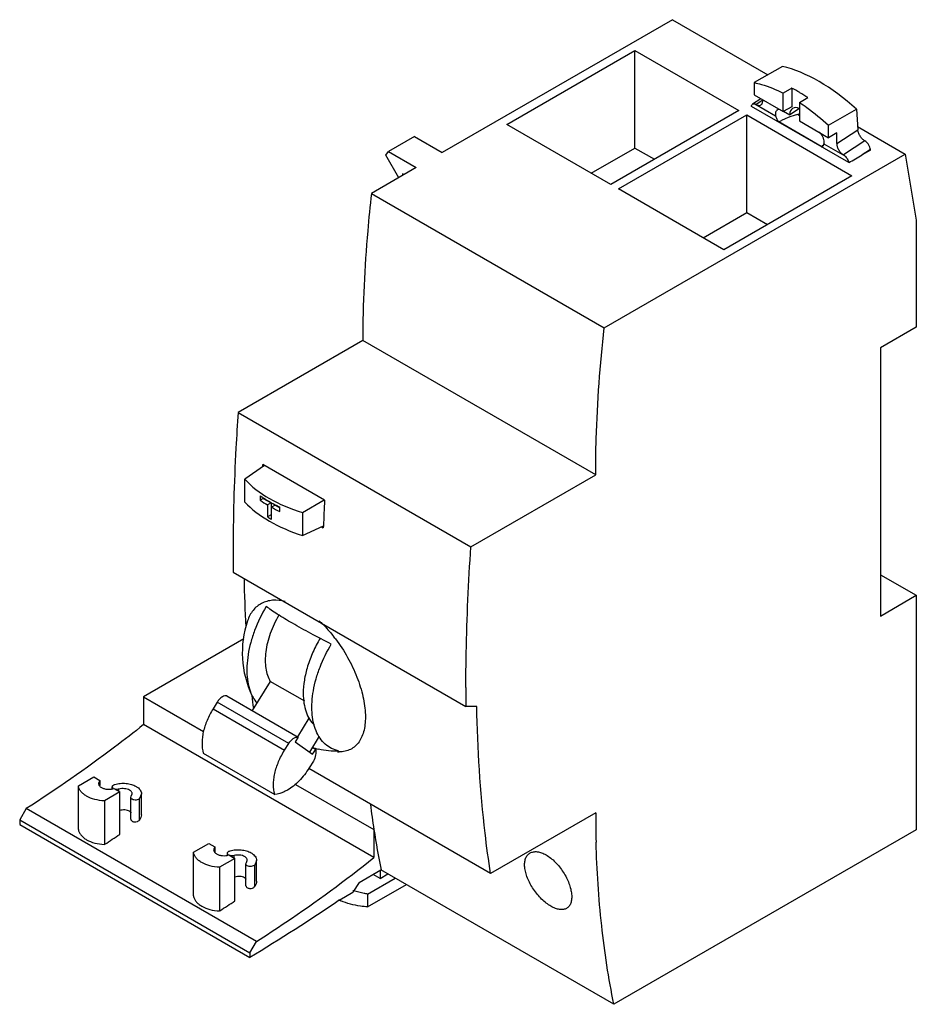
# Model space of a CAD drawing. Header units: millimetres. Extents: x 14 to 112, y 35 to 142.
import ezdxf

# ---------------------------------------------------------------- set-up
doc = ezdxf.new("R2010")
doc.units = ezdxf.units.MM
doc.header["$LTSCALE"] = 11.469219
doc.layers.get('0').update_dxf_attribs({"linetype": 'CONTINUOUS'})

msp = doc.modelspace()

# ---------------------------------------------------------------- linework, layer by layer
at = {"color": 7, "linetype": 'Continuous'}
for p, q in [((85.39, 141.71), (60.37, 127.27)), ((85.39, 141.71), (95.76, 135.72)), ((67.38, 130.33), (81.31, 138.37)), ((81.31, 127.76), (81.31, 138.37)), ((81.31, 138.37), (92.62, 131.84)), ((97.35, 136.63), (94.29, 134.87)), ((94.29, 134.87), (94.29, 133.54)), ((98.36, 134.26), (97.44, 133.73)), ((98.36, 134.26), (98.36, 132.25)), ((95.01, 133.12), (94.1, 132.52)), ((94.29, 133.54), (97.44, 131.72)), ((95.21, 132.95), (94.5, 132.48)), ((95.21, 133.01), (95.21, 132.89)), ((97.44, 131.72), (97.44, 133.73)), ((99.21, 132.71), (100.13, 133.24)), ((92.62, 131.84), (78.69, 123.8)), ((104.57, 126.17), (93.98, 132.29)), ((94.35, 132.55), (96.61, 131.24)), ((98.36, 132.25), (97.44, 131.72)), ((97.48, 131.75), (98.14, 131.36)), ((99.21, 132.06), (98.14, 131.36)), ((99.21, 132.71), (99.21, 130.7)), ((102.35, 130.23), (105.41, 131.99)), ((105.41, 131.99), (105.55, 129.74)), ((79.54, 123.31), (93.47, 131.35)), ((93.47, 120.74), (93.47, 131.35)), ((93.47, 131.35), (104.91, 124.74)), ((96.96, 130.59), (97.27, 130.76)), ((99.21, 131.47), (99.07, 131.38)), ((99.07, 131.38), (99.21, 131.3)), ((99.21, 130.7), (102.35, 128.88)), ((78.69, 123.8), (67.38, 130.33)), ((96.96, 130.59), (96.96, 130.56)), ((101.58, 127.92), (96.96, 130.59)), ((102.35, 128.88), (102.35, 130.23)), ((103.27, 128.24), (105.55, 129.74)), ((105.53, 130.08), (110.7, 127.09)), ((57.34, 129.02), (54.51, 127.39)), ((57.34, 129.02), (60.37, 127.27)), ((103.27, 129.41), (102.35, 128.88)), ((103.27, 128.24), (103.27, 129.41)), ((106.3, 128.54), (103.98, 127.01)), ((54.22, 126.98), (54.51, 127.39)), ((54.51, 127.39), (57.55, 125.63)), ((76.57, 125.02), (81.31, 127.76)), ((81.31, 127.76), (83.43, 126.53)), ((101.82, 128.06), (101.58, 127.92)), ((101.82, 128.06), (101.58, 127.9)), ((101.58, 127.9), (101.72, 127.95)), ((101.58, 127.92), (101.58, 127.9)), ((101.87, 128.2), (104.13, 126.9)), ((106.91, 127.59), (106.01, 127)), ((106.91, 127.52), (106.01, 127)), ((106.91, 127.52), (106.91, 127.59)), ((55.64, 124.53), (54.22, 126.98)), ((77.99, 108.21), (110.7, 127.09)), ((110.7, 127.09), (111.91, 119.91)), ((57.55, 125.63), (52.67, 122.82)), ((56.04, 124.95), (56.05, 124.77)), ((56.2, 124.86), (56.04, 124.95)), ((104.91, 124.74), (90.98, 116.7)), ((90.98, 116.7), (79.54, 123.31)), ((52.67, 122.82), (77.99, 108.21)), ((88.73, 118), (93.47, 120.74)), ((93.47, 120.74), (95.72, 119.44)), ((111.91, 119.91), (111.91, 108.27)), ((111.91, 108.27), (108.02, 106.03)), ((51.73, 106.85), (38.18, 99.02)), ((77.05, 92.23), (51.73, 106.85)), ((108.02, 106.03), (108.02, 76.88)), ((38.18, 99.02), (63.49, 84.41)), ((41.04, 93.26), (38.92, 91.76)), ((40.85, 93.12), (40.87, 93.36)), ((47.58, 89.48), (40.87, 93.36)), ((63.49, 84.41), (77.05, 92.23)), ((38.92, 89.25), (38.92, 91.76)), ((40.58, 89.96), (40.58, 89.47)), ((40.91, 89.67), (40.58, 89.47)), ((40.91, 89.74), (40.91, 89.67)), ((40.91, 89.67), (41.76, 89.18)), ((41.76, 89.18), (41.38, 88.95)), ((41.38, 88.95), (41.38, 87.65)), ((41.76, 89.18), (41.76, 87.87)), ((42.19, 88.93), (41.8, 88.71)), ((42.19, 88.93), (42.7, 88.64)), ((45.19, 88.14), (47.55, 89.5)), ((41.76, 87.87), (41.38, 87.65)), ((41.76, 87.87), (41.8, 87.85)), ((41.8, 87.4), (41.8, 88.71)), ((42.7, 88.25), (42.7, 88.74)), ((45.19, 88.14), (45.19, 85.63)), ((45.19, 85.63), (47.45, 86.67)), ((47.24, 86.58), (47.44, 86.46)), ((47.45, 86.67), (47.44, 86.46)), ((37.63, 81.66), (62.95, 67.05)), ((108.02, 81.37), (111.91, 79.13)), ((108.02, 76.88), (111.91, 79.13)), ((111.91, 79.13), (111.91, 53.65)), ((38.79, 74.39), (27.9, 68.1)), ((41.68, 69.77), (39.71, 66.61)), ((45.43, 67.61), (41.68, 69.77)), ((27.9, 68.1), (27.9, 65.07)), ((27.9, 68.1), (34.43, 64.34)), ((35.9, 67.51), (35.45, 66.79)), ((43.68, 63.02), (35.9, 67.51)), ((36.94, 68.21), (44.72, 63.72)), ((35.45, 66.79), (43.23, 62.3)), ((64.13, 67.05), (62.95, 67.05)), ((44.66, 63.76), (45.92, 65.77)), ((52.93, 50.62), (27.9, 65.07)), ((44.72, 63.72), (44.39, 63.19)), ((44.39, 63.19), (46.28, 61.85)), ((47, 63.81), (45.93, 62.08)), ((43.23, 62.3), (43.68, 63.02)), ((46.24, 62.6), (46.61, 62.38)), ((46.28, 61.85), (46.61, 62.38)), ((34.39, 61.98), (42.17, 57.49)), ((46.36, 61.09), (45.91, 60.37)), ((65.63, 48.9), (45.87, 60.3)), ((20.81, 58.41), (22.48, 59.38)), ((22.48, 59.38), (23.15, 59)), ((23.15, 59), (23.01, 58.68)), ((23.15, 59), (23.15, 58.44)), ((20.81, 53.68), (20.81, 58.41)), ((24.5, 58.12), (24.5, 58.32)), ((24.65, 58.13), (25.31, 57.75)), ((25.22, 57.8), (25.22, 58.06)), ((44.4, 58.58), (52.93, 53.66)), ((25.31, 57.75), (23.64, 56.78)), ((23.64, 56.78), (23.64, 52.05)), ((25.31, 53.14), (25.31, 57.75)), ((26.51, 57.16), (26.56, 57.29)), ((26.51, 54.79), (26.51, 57.16)), ((26.56, 57.29), (26.67, 57.54)), ((27.67, 57.54), (27.46, 57.03)), ((27.46, 54.7), (27.46, 57.03)), ((27.67, 55.28), (27.67, 57.54)), ((15.14, 55.94), (14.43, 54.72)), ((40.17, 41.49), (15.14, 55.94)), ((14.43, 54.72), (39.46, 40.26)), ((14.43, 54.72), (14.43, 54.23)), ((77.06, 55.5), (65.63, 48.9)), ((14.43, 54.23), (39.46, 39.77)), ((52.93, 53.66), (52.93, 50.62)), ((111.91, 53.65), (79.03, 34.67)), ((23.68, 52.07), (23.64, 52.05)), ((33.32, 51.19), (35, 52.16)), ((35, 52.16), (35.66, 51.77)), ((35.66, 51.77), (35.52, 51.46)), ((35.66, 51.77), (35.66, 51.22)), ((33.32, 46.45), (33.32, 51.19)), ((37.83, 50.52), (36.15, 49.56)), ((37.02, 50.89), (37.02, 51.1)), ((37.16, 50.91), (37.83, 50.52)), ((37.74, 50.57), (37.74, 50.84)), ((37.83, 45.92), (37.83, 50.52)), ((39.08, 50.07), (39.18, 50.32)), ((40.18, 50.32), (39.98, 49.81)), ((40.18, 48.05), (40.18, 50.32)), ((36.15, 49.56), (36.15, 44.82)), ((39.03, 49.94), (39.08, 50.07)), ((39.03, 47.56), (39.03, 49.94)), ((39.98, 47.48), (39.98, 49.81)), ((51.33, 47.91), (53.71, 49.28)), ((79.03, 34.67), (53.71, 49.28)), ((52.26, 46.65), (55.27, 48.39)), ((53.61, 48.36), (52.86, 48.79)), ((53.61, 49.22), (53.61, 48.36)), ((53.61, 48.36), (54.46, 48.85)), ((51.33, 47.91), (50.64, 46.86)), ((52.26, 45.26), (56.47, 47.69)), ((49.22, 46.04), (50.64, 46.86)), ((52.26, 46.65), (52.26, 45.26)), ((36.2, 44.84), (36.15, 44.82)), ((39.46, 40.26), (40.17, 41.49)), ((39.46, 40.26), (39.46, 39.77))]:
    msp.add_line(p, q, dxfattribs=at)
for centre, radius, start, end in [((90.65, 118.9), 17.19, 59.958, 63.3635), ((89.78, 117.36), 18.95, 56.9052, 59.9885), ((98.32, 131.7), 1.77, 219.3406, 219.9726), ((48.13, 100.2), 13.12, 234.8679, 239.0262), ((49.2, 102.54), 15.25, 241.8288, 242.7389), ((49.47, 103.07), 15.85, 242.7417, 244.7221), ((268.34, 77.72), 221.07, 176.9524, 177.6797), ((49.39, 102.42), 15.67, 241.0295, 244.7248), ((48.67, 99.79), 14.17, 239.0097, 240.9914), ((239.8, 83.72), 202.17, 179.9996, 180.5827), ((180.58, 83.84), 141.79, 181.1596, 183.2982), ((49.43, 72.9), 10.8, 161.3684, 205.4596), ((35.97, 64.66), 16.08, 37.2551, 38.972), ((264.59, 69.1), 201.65, 179.9989, 180.5836), ((161.67, 82.37), 122.82, 186.6016, 187.2698), ((48.6, 69.42), 7.22, 251.3553, 254.2209), ((48.62, 69.49), 7.29, 254.2207, 256.5498), ((49.13, 65.72), 3.61, 267.6988, 270.293), ((24.67, 58.32), 0.165, 179.9376, 182.4311), ((150.11, 68.48), 98.3, 187.0574, 188.6707), ((197.58, 55.48), 120.53, 179.9915, 181.5214), ((144.73, 67.66), 92.85, 188.6701, 191.4162), ((-53.23, 170.83), 141.49, 302.929, 303.72), ((37.18, 51.1), 0.165, 179.9376, 182.4311), ((-83.15, 241.32), 235.91, 301.3144, 304.1316), ((54.11, 57.97), 11.46, 252.382, 252.7967), ((-40.72, 163.6), 141.49, 302.929, 303.72), ((51.99, 51.94), 6.57, 244.5676, 244.7407), ((52.03, 52.01), 6.65, 244.7431, 246.1436)]:
    msp.add_arc(centre, radius, start, end, dxfattribs=at)
for centre, major_axis, ratio, start_param, end_param in [((102.31, 119.73), (-10.62, 16.2), 0.535762, -1.113544, -0.515523), ((99.24, 130.73), (-0.77, 1.35), 0.577943, 5.533705, 7.071621), ((88.93, 125.53), (10.16, 5.83), 0.060337, 0.034992, 0.574338), ((105.45, 127.33), (8.12, 4.67), 0.060337, -1.714192, -1.535804), ((52.26, 96.46), (15.09, 0.73), 0.606887, 3.599566, 4.19591), ((52.26, 92.72), (15.1, -0.65), 0.546371, -2.630787, -2.034442)]:
    msp.add_ellipse(centre, major_axis=major_axis, ratio=ratio, start_param=start_param, end_param=end_param, dxfattribs=at)
for points, knots in [([(94.29, 134.87), (94.55, 134.81), (95.64, 134.54), (96.68, 134.11), (97.44, 133.73)], [0, 0, 0, 0, 0.237859, 1, 1, 1, 1]), ([(95.02, 132.45), (95.05, 132.47), (95.11, 132.52), (95.17, 132.62), (95.2, 132.75), (95.21, 132.85), (95.21, 132.89)], [0, 0, 0, 0, 0.217762, 0.451857, 0.711734, 1, 1, 1, 1]), ([(93.98, 132.29), (93.98, 132.34), (94, 132.43), (94.07, 132.5), (94.1, 132.52)], [0, 0, 0, 0, 0.538597, 1, 1, 1, 1]), ([(94.1, 132.52), (94.13, 132.54), (94.22, 132.57), (94.3, 132.56), (94.35, 132.55)], [0, 0, 0, 0, 0.465621, 1, 1, 1, 1]), ([(94.5, 132.48), (94.49, 132.49), (94.44, 132.52), (94.39, 132.54), (94.35, 132.55)], [0, 0, 0, 0, 0.264594, 1, 1, 1, 1]), ([(94.5, 132.48), (94.55, 132.46), (94.64, 132.42), (94.78, 132.38), (94.91, 132.39), (94.99, 132.42), (95.02, 132.45)], [0, 0, 0, 0, 0.290532, 0.549647, 0.781874, 1, 1, 1, 1]), ([(96.78, 131.89), (96.75, 131.87), (96.69, 131.82), (96.63, 131.71), (96.6, 131.59), (96.59, 131.49), (96.59, 131.44)], [0, 0, 0, 0, 0.217719, 0.451779, 0.711682, 1, 1, 1, 1]), ([(97.15, 131.92), (97.08, 131.94), (96.98, 131.96), (96.86, 131.94), (96.8, 131.91), (96.78, 131.89)], [0, 0, 0, 0, 0.530831, 0.769366, 1, 1, 1, 1]), ([(99.21, 132.71), (99.48, 132.53), (100.58, 131.78), (101.61, 130.92), (102.35, 130.23)], [0, 0, 0, 0, 0.241202, 1, 1, 1, 1]), ([(96.59, 131.44), (96.59, 131.43), (96.59, 131.36), (96.6, 131.29), (96.61, 131.24)], [0, 0, 0, 0, 0.240527, 1, 1, 1, 1]), ([(96.61, 131.24), (96.64, 131.13), (96.73, 130.89), (96.87, 130.68), (96.95, 130.58)], [0, 0, 0, 0, 0.486318, 1, 1, 1, 1]), ([(106.3, 128.54), (106.2, 128.6), (106.01, 128.76), (105.78, 129.06), (105.61, 129.39), (105.55, 129.63), (105.55, 129.74)], [0, 0, 0, 0, 0.23949, 0.50445, 0.767003, 1, 1, 1, 1]), ([(101.89, 128.38), (101.89, 128.48), (101.86, 128.69), (101.74, 128.99), (101.57, 129.28), (101.41, 129.44), (101.33, 129.51)], [0, 0, 0, 0, 0.231909, 0.488284, 0.750869, 1, 1, 1, 1]), ([(106.91, 127.59), (106.9, 127.68), (106.86, 127.87), (106.72, 128.14), (106.54, 128.37), (106.38, 128.5), (106.3, 128.54)], [0, 0, 0, 0, 0.232997, 0.495551, 0.76051, 1, 1, 1, 1]), ([(101.72, 127.95), (101.76, 127.97), (101.83, 128.05), (101.86, 128.15), (101.87, 128.2)], [0, 0, 0, 0, 0.46675, 1, 1, 1, 1]), ([(101.87, 128.2), (101.88, 128.22), (101.89, 128.28), (101.89, 128.34), (101.89, 128.38)], [0, 0, 0, 0, 0.238322, 1, 1, 1, 1]), ([(103.27, 128.24), (103.27, 128.13), (103.31, 127.88), (103.46, 127.54), (103.69, 127.23), (103.88, 127.07), (103.98, 127.01)], [0, 0, 0, 0, 0.237232, 0.499918, 0.762699, 1, 1, 1, 1]), ([(104.13, 126.9), (104.12, 126.91), (104.07, 126.95), (104.02, 126.99), (103.98, 127.01)], [0, 0, 0, 0, 0.260858, 1, 1, 1, 1]), ([(104.13, 126.9), (104.24, 126.8), (104.38, 126.63), (104.51, 126.38), (104.55, 126.24), (104.57, 126.17)], [0, 0, 0, 0, 0.506924, 0.762396, 1, 1, 1, 1]), ([(52.67, 122.82), (52.52, 121.46), (51.98, 116.15), (51.73, 110.82), (51.73, 106.85)], [0, 0, 0, 0, 0.256079, 1, 1, 1, 1]), ([(77.05, 92.23), (77.05, 93.53), (77.13, 98.87), (77.53, 104.2), (77.99, 108.21)], [0, 0, 0, 0, 0.243911, 1, 1, 1, 1]), ([(38.18, 99.02), (38.09, 97.73), (37.77, 92.63), (37.63, 87.53), (37.63, 83.72)], [0, 0, 0, 0, 0.253813, 1, 1, 1, 1]), ([(40.58, 89.96), (40.69, 89.89), (41.15, 89.57), (41.62, 89.29), (41.99, 89.09)], [0, 0, 0, 0, 0.243409, 1, 1, 1, 1]), ([(62.94, 69.1), (62.94, 70.36), (62.99, 75.47), (63.22, 80.57), (63.49, 84.41)], [0, 0, 0, 0, 0.246189, 1, 1, 1, 1]), ([(43.31, 78.47), (42.86, 78.58), (42.18, 78.65), (41.31, 78.5), (40.73, 78.27), (40.22, 77.94), (39.79, 77.5), (39.44, 76.96), (39.27, 76.56), (39.2, 76.35)], [0, 0, 0, 0, 0.270434, 0.393913, 0.512477, 0.629228, 0.747452, 0.870191, 1, 1, 1, 1]), ([(41.24, 77.91), (40.74, 77.09), (40.11, 75.79), (39.53, 74.01), (39.25, 72.71), (39.11, 71.46), (39.14, 69.96), (39.39, 68.88), (39.68, 68.26)], [0, 0, 0, 0, 0.285512, 0.423525, 0.555648, 0.680268, 0.796225, 1, 1, 1, 1]), ([(44.08, 76.09), (43.52, 76.41), (42.74, 76.88), (41.8, 77.5), (41.41, 77.78), (41.24, 77.91)], [0, 0, 0, 0, 0.569384, 0.803719, 1, 1, 1, 1]), ([(42.61, 76.97), (42.24, 76.35), (41.77, 75.36), (41.36, 74), (41.17, 73.02), (41.11, 72.08), (41.18, 70.98), (41.42, 70.2), (41.68, 69.77)], [0, 0, 0, 0, 0.289945, 0.429289, 0.56192, 0.686093, 0.800674, 1, 1, 1, 1]), ([(48.31, 73.83), (47.56, 74.21), (46.14, 74.94), (44.74, 75.71), (44.08, 76.09)], [0, 0, 0, 0, 0.523845, 1, 1, 1, 1]), ([(47, 76.34), (47.13, 76.22), (47.65, 75.73), (48.13, 75.19), (48.47, 74.77)], [0, 0, 0, 0, 0.244142, 1, 1, 1, 1]), ([(47.09, 74.46), (46.8, 73.97), (46.29, 72.98), (45.71, 71.45), (45.35, 69.94), (45.26, 68.93), (45.26, 68.45)], [0, 0, 0, 0, 0.265897, 0.525345, 0.771857, 1, 1, 1, 1]), ([(48.76, 74.39), (49.25, 73.76), (50.12, 72.42), (51.12, 70.3), (51.69, 68.51), (51.94, 67.13), (52.03, 66.18), (52.01, 65.3), (51.89, 64.5), (51.67, 63.79), (51.35, 63.19), (50.93, 62.71), (50.41, 62.36), (49.81, 62.15), (49.37, 62.11), (49.15, 62.11)], [0, 0, 0, 0, 0.164948, 0.327332, 0.479544, 0.549842, 0.615385, 0.675786, 0.730915, 0.781014, 0.826858, 0.869745, 0.911502, 0.954294, 1, 1, 1, 1]), ([(46.65, 64.4), (46.39, 65.03), (46.19, 66.1), (46.2, 67.57), (46.35, 68.79), (46.64, 70.06), (47.22, 71.78), (47.83, 73.03), (48.31, 73.83)], [0, 0, 0, 0, 0.206243, 0.322857, 0.447637, 0.579428, 0.716692, 1, 1, 1, 1]), ([(36.48, 68.1), (36.36, 68.03), (36.15, 67.86), (35.98, 67.63), (35.9, 67.51)], [0, 0, 0, 0, 0.474611, 1, 1, 1, 1]), ([(36.94, 68.21), (36.87, 68.22), (36.7, 68.21), (36.55, 68.14), (36.48, 68.1)], [0, 0, 0, 0, 0.460302, 1, 1, 1, 1]), ([(39.68, 68.26), (39.72, 68.18), (39.87, 67.89), (40.06, 67.61), (40.21, 67.42)], [0, 0, 0, 0, 0.257891, 1, 1, 1, 1]), ([(45.26, 68.45), (45.26, 68.1), (45.31, 67.42), (45.53, 66.47), (45.91, 65.65), (46.27, 65.2), (46.46, 65.01)], [0, 0, 0, 0, 0.284227, 0.543868, 0.780688, 1, 1, 1, 1]), ([(35.45, 66.79), (35.2, 66.39), (34.77, 65.57), (34.42, 64.49), (34.28, 63.65), (34.23, 62.88), (34.29, 62.32), (34.39, 61.98)], [0, 0, 0, 0, 0.278428, 0.545445, 0.670765, 0.788822, 1, 1, 1, 1]), ([(65.63, 48.9), (65.4, 50.35), (64.58, 56.37), (64.2, 62.45), (64.13, 67.05)], [0, 0, 0, 0, 0.242648, 1, 1, 1, 1]), ([(27.9, 65.07), (26.86, 64.24), (22.72, 61.04), (18.43, 58.04), (15.14, 55.94)], [0, 0, 0, 0, 0.255453, 1, 1, 1, 1]), ([(49.14, 62.2), (48.86, 62.26), (48.33, 62.45), (47.63, 62.93), (47.05, 63.59), (46.77, 64.12), (46.65, 64.4)], [0, 0, 0, 0, 0.243401, 0.484415, 0.733637, 1, 1, 1, 1]), ([(43.68, 63.02), (43.75, 63.14), (43.92, 63.36), (44.14, 63.54), (44.25, 63.61)], [0, 0, 0, 0, 0.525389, 1, 1, 1, 1]), ([(44.25, 63.61), (44.33, 63.65), (44.48, 63.72), (44.65, 63.73), (44.72, 63.72)], [0, 0, 0, 0, 0.539698, 1, 1, 1, 1]), ([(42.17, 57.49), (42.07, 57.83), (42.01, 58.39), (42.06, 59.15), (42.2, 60), (42.55, 61.08), (42.98, 61.9), (43.23, 62.3)], [0, 0, 0, 0, 0.211178, 0.329235, 0.454556, 0.721572, 1, 1, 1, 1]), ([(46.61, 62.38), (46.63, 62.29), (46.65, 62.09), (46.6, 61.64), (46.47, 61.31), (46.36, 61.09)], [0, 0, 0, 0, 0.214978, 0.458172, 1, 1, 1, 1]), ([(49.14, 62.2), (48.76, 62.18), (48.02, 62.19), (47.28, 62.31), (46.92, 62.4)], [0, 0, 0, 0, 0.504364, 1, 1, 1, 1]), ([(45.91, 60.37), (45.75, 60.12), (45.41, 59.63), (44.83, 58.96), (44.22, 58.4), (43.77, 58.09), (43.55, 57.96)], [0, 0, 0, 0, 0.266334, 0.525243, 0.771259, 1, 1, 1, 1]), ([(21.71, 57.3), (21.58, 57.37), (21.36, 57.52), (21.08, 57.79), (20.89, 58.09), (20.82, 58.31), (20.81, 58.41)], [0, 0, 0, 0, 0.286575, 0.546313, 0.781778, 1, 1, 1, 1]), ([(23.01, 58.68), (23.01, 58.64), (23.02, 58.56), (23.09, 58.43), (23.19, 58.32), (23.28, 58.26), (23.33, 58.24)], [0, 0, 0, 0, 0.217675, 0.450831, 0.710474, 1, 1, 1, 1]), ([(23.33, 58.24), (23.42, 58.18), (23.62, 58.1), (23.96, 58.04), (24.31, 58.05), (24.54, 58.1), (24.65, 58.13)], [0, 0, 0, 0, 0.23083, 0.485684, 0.748117, 1, 1, 1, 1]), ([(24.5, 58.32), (24.5, 58.35), (24.52, 58.41), (24.58, 58.48), (24.67, 58.54), (24.74, 58.57), (24.78, 58.58)], [0, 0, 0, 0, 0.201382, 0.429055, 0.696095, 1, 1, 1, 1]), ([(24.64, 58.13), (24.6, 58.15), (24.54, 58.2), (24.5, 58.28), (24.5, 58.31)], [0, 0, 0, 0, 0.546926, 1, 1, 1, 1]), ([(24.78, 58.58), (24.97, 58.63), (25.38, 58.71), (25.99, 58.7), (26.57, 58.6), (26.92, 58.45), (27.08, 58.36)], [0, 0, 0, 0, 0.254393, 0.516623, 0.770096, 1, 1, 1, 1]), ([(25.22, 58.06), (25.16, 58.04), (25.02, 58.03), (24.89, 58.04), (24.82, 58.05)], [0, 0, 0, 0, 0.497019, 1, 1, 1, 1]), ([(26.37, 57.95), (26.29, 58), (26.12, 58.07), (25.83, 58.12), (25.52, 58.12), (25.32, 58.09), (25.22, 58.06)], [0, 0, 0, 0, 0.22991, 0.483378, 0.745601, 1, 1, 1, 1]), ([(26.67, 57.54), (26.67, 57.58), (26.65, 57.66), (26.59, 57.77), (26.5, 57.87), (26.42, 57.93), (26.37, 57.95)], [0, 0, 0, 0, 0.217726, 0.450835, 0.710418, 1, 1, 1, 1]), ([(27.08, 58.36), (27.17, 58.31), (27.33, 58.2), (27.52, 58), (27.64, 57.78), (27.67, 57.62), (27.67, 57.54)], [0, 0, 0, 0, 0.289574, 0.54915, 0.782297, 1, 1, 1, 1]), ([(43.55, 57.96), (43.43, 57.9), (43, 57.67), (42.53, 57.52), (42.17, 57.49)], [0, 0, 0, 0, 0.272035, 1, 1, 1, 1]), ([(23.64, 56.78), (23.29, 56.8), (22.62, 56.9), (21.98, 57.14), (21.71, 57.3)], [0, 0, 0, 0, 0.525243, 1, 1, 1, 1]), ([(26.66, 56.96), (26.64, 56.97), (26.6, 57), (26.55, 57.05), (26.52, 57.1), (26.51, 57.14), (26.51, 57.16)], [0, 0, 0, 0, 0.289167, 0.549155, 0.782222, 1, 1, 1, 1]), ([(27.46, 57.03), (27.42, 56.99), (27.3, 56.91), (27.09, 56.87), (26.86, 56.88), (26.72, 56.92), (26.66, 56.96)], [0, 0, 0, 0, 0.214607, 0.475671, 0.750617, 1, 1, 1, 1]), ([(26.37, 55.65), (26.3, 55.69), (26.14, 55.76), (25.77, 55.82), (25.49, 55.78), (25.3, 55.73)], [0, 0, 0, 0, 0.228411, 0.479035, 1, 1, 1, 1]), ([(26.55, 55.5), (26.54, 55.52), (26.49, 55.57), (26.42, 55.62), (26.37, 55.65)], [0, 0, 0, 0, 0.237379, 1, 1, 1, 1]), ([(26.51, 54.79), (26.51, 54.75), (26.53, 54.67), (26.62, 54.59), (26.75, 54.52), (26.95, 54.48), (27.17, 54.51), (27.36, 54.6), (27.43, 54.67), (27.46, 54.7)], [0, 0, 0, 0, 0.093431, 0.198383, 0.321214, 0.459572, 0.748816, 0.882776, 1, 1, 1, 1]), ([(27.67, 55.28), (27.67, 55.18), (27.63, 54.97), (27.52, 54.79), (27.46, 54.7)], [0, 0, 0, 0, 0.480458, 1, 1, 1, 1]), ([(20.81, 53.68), (20.82, 53.57), (20.89, 53.36), (21.08, 53.06), (21.36, 52.79), (21.58, 52.63), (21.71, 52.56)], [0, 0, 0, 0, 0.218222, 0.453687, 0.713425, 1, 1, 1, 1]), ([(21.71, 52.56), (21.98, 52.4), (22.62, 52.16), (23.29, 52.06), (23.64, 52.05)], [0, 0, 0, 0, 0.474757, 1, 1, 1, 1]), ([(35.52, 51.46), (35.52, 51.42), (35.54, 51.33), (35.6, 51.21), (35.71, 51.1), (35.8, 51.04), (35.84, 51.01)], [0, 0, 0, 0, 0.217675, 0.450831, 0.710474, 1, 1, 1, 1]), ([(37.3, 51.35), (37.49, 51.41), (37.89, 51.48), (38.5, 51.48), (39.08, 51.37), (39.44, 51.23), (39.6, 51.13)], [0, 0, 0, 0, 0.254393, 0.516623, 0.770096, 1, 1, 1, 1]), ([(79.03, 34.67), (78.45, 37.49), (77.56, 43.35), (77.18, 49.25), (77.1, 52.28)], [0, 0, 0, 0, 0.48789, 1, 1, 1, 1]), ([(34.22, 50.07), (34.1, 50.14), (33.88, 50.3), (33.6, 50.57), (33.41, 50.87), (33.34, 51.08), (33.32, 51.19)], [0, 0, 0, 0, 0.286575, 0.546313, 0.781778, 1, 1, 1, 1]), ([(35.84, 51.01), (35.93, 50.96), (36.14, 50.88), (36.48, 50.82), (36.83, 50.82), (37.05, 50.87), (37.16, 50.91)], [0, 0, 0, 0, 0.23083, 0.485684, 0.748117, 1, 1, 1, 1]), ([(37.02, 51.1), (37.02, 51.12), (37.03, 51.18), (37.1, 51.26), (37.19, 51.32), (37.26, 51.34), (37.3, 51.35)], [0, 0, 0, 0, 0.201382, 0.429055, 0.696095, 1, 1, 1, 1]), ([(37.15, 50.9), (37.11, 50.92), (37.05, 50.98), (37.02, 51.05), (37.02, 51.09)], [0, 0, 0, 0, 0.545961, 1, 1, 1, 1]), ([(37.74, 50.84), (37.68, 50.82), (37.54, 50.8), (37.4, 50.81), (37.34, 50.83)], [0, 0, 0, 0, 0.497019, 1, 1, 1, 1]), ([(38.89, 50.73), (38.81, 50.77), (38.63, 50.84), (38.34, 50.9), (38.04, 50.9), (37.84, 50.86), (37.74, 50.84)], [0, 0, 0, 0, 0.22991, 0.483378, 0.745601, 1, 1, 1, 1]), ([(39.18, 50.32), (39.18, 50.36), (39.17, 50.44), (39.11, 50.55), (39.01, 50.65), (38.93, 50.7), (38.89, 50.73)], [0, 0, 0, 0, 0.217726, 0.450835, 0.710418, 1, 1, 1, 1]), ([(39.6, 51.13), (39.68, 51.08), (39.84, 50.97), (40.03, 50.77), (40.15, 50.55), (40.18, 50.39), (40.18, 50.32)], [0, 0, 0, 0, 0.289574, 0.54915, 0.782297, 1, 1, 1, 1]), ([(40.17, 41.49), (41.25, 42.18), (45.62, 45.05), (49.84, 48.16), (52.94, 50.62)], [0, 0, 0, 0, 0.244515, 1, 1, 1, 1]), ([(69.34, 49.57), (69.32, 49.74), (69.32, 50.07), (69.41, 50.52), (69.61, 50.88), (69.81, 51.06), (69.92, 51.12)], [0, 0, 0, 0, 0.295694, 0.555364, 0.785207, 1, 1, 1, 1]), ([(69.92, 51.12), (70.03, 51.18), (70.29, 51.27), (70.72, 51.27), (71.19, 51.15), (71.5, 51), (71.66, 50.91)], [0, 0, 0, 0, 0.208746, 0.439215, 0.702042, 1, 1, 1, 1]), ([(71.66, 50.91), (71.83, 50.81), (72.18, 50.57), (72.67, 50.13), (73.12, 49.62), (73.53, 49.05), (73.88, 48.44), (74.15, 47.83), (74.34, 47.22), (74.41, 46.82), (74.43, 46.63)], [0, 0, 0, 0, 0.115389, 0.240331, 0.371692, 0.506057, 0.639637, 0.76865, 0.889759, 1, 1, 1, 1]), ([(36.15, 49.56), (35.8, 49.57), (35.13, 49.67), (34.5, 49.91), (34.22, 50.07)], [0, 0, 0, 0, 0.525243, 1, 1, 1, 1]), ([(39.17, 49.73), (39.15, 49.74), (39.11, 49.77), (39.06, 49.82), (39.03, 49.88), (39.03, 49.92), (39.03, 49.94)], [0, 0, 0, 0, 0.289167, 0.549155, 0.782222, 1, 1, 1, 1]), ([(39.98, 49.81), (39.94, 49.76), (39.82, 49.69), (39.61, 49.64), (39.38, 49.65), (39.23, 49.7), (39.17, 49.73)], [0, 0, 0, 0, 0.214607, 0.475671, 0.750617, 1, 1, 1, 1]), ([(72.18, 45.33), (72.01, 45.43), (71.66, 45.67), (71.16, 46.11), (70.7, 46.61), (70.28, 47.17), (69.92, 47.77), (69.63, 48.38), (69.43, 48.98), (69.36, 49.38), (69.34, 49.57)], [0, 0, 0, 0, 0.115687, 0.241166, 0.372967, 0.507464, 0.640821, 0.769364, 0.88998, 1, 1, 1, 1]), ([(38.89, 48.42), (38.82, 48.46), (38.65, 48.53), (38.29, 48.59), (38, 48.56), (37.82, 48.5)], [0, 0, 0, 0, 0.228411, 0.479035, 1, 1, 1, 1]), ([(39.07, 48.28), (39.06, 48.29), (39, 48.35), (38.94, 48.39), (38.89, 48.42)], [0, 0, 0, 0, 0.237379, 1, 1, 1, 1]), ([(39.03, 47.56), (39.03, 47.53), (39.05, 47.45), (39.14, 47.36), (39.26, 47.3), (39.47, 47.26), (39.69, 47.28), (39.88, 47.37), (39.95, 47.44), (39.98, 47.48)], [0, 0, 0, 0, 0.093431, 0.198383, 0.321214, 0.459572, 0.748816, 0.882776, 1, 1, 1, 1]), ([(40.18, 48.05), (40.18, 47.95), (40.14, 47.74), (40.04, 47.56), (39.98, 47.48)], [0, 0, 0, 0, 0.480458, 1, 1, 1, 1]), ([(33.32, 46.45), (33.34, 46.35), (33.41, 46.13), (33.6, 45.83), (33.88, 45.56), (34.1, 45.41), (34.22, 45.34)], [0, 0, 0, 0, 0.218222, 0.453687, 0.713425, 1, 1, 1, 1]), ([(52.26, 46.65), (52.13, 46.67), (51.61, 46.77), (51.1, 46.9), (50.72, 47.02)], [0, 0, 0, 0, 0.254464, 1, 1, 1, 1]), ([(74.43, 46.63), (74.45, 46.46), (74.45, 46.14), (74.37, 45.69), (74.18, 45.33), (73.99, 45.16), (73.89, 45.1)], [0, 0, 0, 0, 0.301, 0.562365, 0.790038, 1, 1, 1, 1]), ([(34.22, 45.34), (34.5, 45.18), (35.13, 44.93), (35.8, 44.84), (36.15, 44.82)], [0, 0, 0, 0, 0.474757, 1, 1, 1, 1]), ([(52.26, 45.26), (52, 45.28), (51, 45.38), (50.02, 45.63), (49.34, 45.93)], [0, 0, 0, 0, 0.261333, 1, 1, 1, 1]), ([(73.89, 45.1), (73.78, 45.04), (73.53, 44.95), (73.11, 44.96), (72.65, 45.09), (72.34, 45.24), (72.18, 45.33)], [0, 0, 0, 0, 0.204055, 0.432499, 0.696981, 1, 1, 1, 1])]:
    msp.add_open_spline(points, degree=3, knots=knots, dxfattribs=at)

doc.saveas('drawing.dxf')
